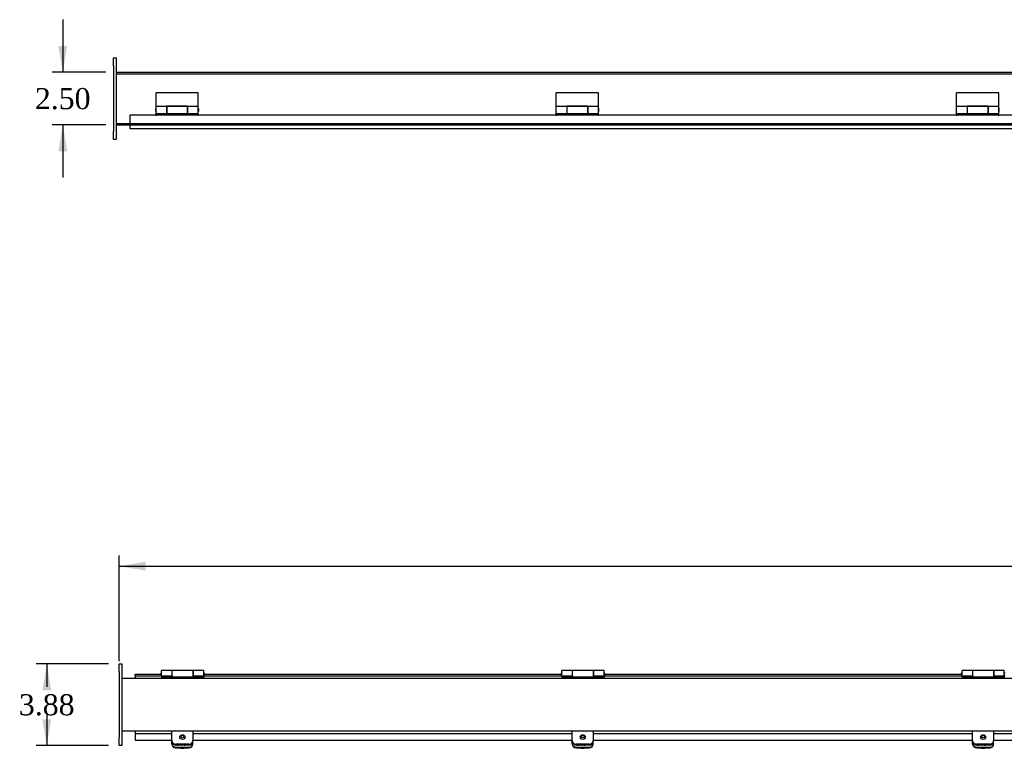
# Model space of a CAD drawing. Header units: inches. Extents: x 2 to 237, y 16 to 158.
# Tile 2 of 10: x 25 to 71, y 88 to 123. Entities that reach past the tile are written whole.
import ezdxf
from ezdxf.enums import TextEntityAlignment as Align
from ezdxf.lldxf.tags import DXFTag

# ---------------------------------------------------------------- set-up
doc = ezdxf.new("R2010")
doc.units = ezdxf.units.IN
doc.header["$MEASUREMENT"] = 0
for name, color, linetype in [('COM40176', 7, 'CONTINUOUS'), ('COM49077', 7, 'CONTINUOUS'), ('COM49084', 7, 'CONTINUOUS'), ('COM52631', 7, 'CONTINUOUS'), ('COM71024', 7, 'CONTINUOUS'), ('DEFAULT', 7, 'CONTINUOUS'), ('GSK11095', 7, 'CONTINUOUS'), ('HNG11000', 7, 'CONTINUOUS'), ('SCS19419', 7, 'CONTINUOUS')]:
    doc.layers.add(name, color=color, linetype=linetype)
doc.styles.add('SEACAD_TIMES_NEW_ROMAN', font='times.ttf')
tags = doc.linetypes.add('HIDDEN2', pattern=[0.1875, 0.125, -0.0625]).pattern_tags.tags
tags[6:7] = [DXFTag(74, 4), DXFTag(75, 0), DXFTag(340, '0'), DXFTag(46, 0.0), DXFTag(50, 0.0), DXFTag(44, 0.0), DXFTag(45, 0.0)]
tags[4:5] = [DXFTag(74, 4), DXFTag(75, 0), DXFTag(340, '0'), DXFTag(46, 0.0), DXFTag(50, 0.0), DXFTag(44, 0.0), DXFTag(45, 0.0)]

# ---------------------------------------------------------------- blocks, each defined once
blk = doc.blocks.new('GDIMGGROUP')
at = {"layer": 'DEFAULT', "linetype": 'Continuous'}
for points in [[(26.46, 121.714), (26.668, 120.464), (26.877, 121.714)], [(26.46, 116.714), (26.877, 116.714), (26.668, 117.964)]]:
    blk.add_hatch(color=136, dxfattribs=at).paths.add_polyline_path(points)
at = {"layer": 'DEFAULT', "color": 136, "linetype": 'Continuous'}
for p, q in [((26.668, 122.964), (26.668, 120.464)), ((28.703, 120.464), (26.168, 120.464)), ((28.703, 117.964), (26.168, 117.964)), ((26.668, 117.964), (26.668, 115.464))]:
    blk.add_line(p, q, dxfattribs=at)
at = {"layer": 'DEFAULT', "color": 136, "linetype": 'Continuous', "style": 'SEACAD_TIMES_NEW_ROMAN'}
blk.add_text('2.50', height=1, dxfattribs=at).set_placement((25.341, 119.714), align=Align.TOP_LEFT)
blk = doc.blocks.new('GDIMGGROUP11')
at = {"layer": 'DEFAULT', "linetype": 'Continuous'}
blk.add_hatch(color=136, dxfattribs=at).paths.add_polyline_path([(30.593, 97.213), (29.343, 97.005), (30.593, 96.797)])
at = {"layer": 'DEFAULT', "color": 136, "linetype": 'Continuous'}
for p, q in [((29.343, 92.485), (29.343, 97.505)), ((29.343, 97.005), (86.908, 97.005))]:
    blk.add_line(p, q, dxfattribs=at)
blk = doc.blocks.new('GDIMGGROUP12')
at = {"layer": 'DEFAULT', "linetype": 'Continuous'}
for points in [[(25.702, 91.11), (26.118, 91.11), (25.91, 92.36)], [(25.702, 89.735), (25.91, 88.485), (26.118, 89.735)]]:
    blk.add_hatch(color=136, dxfattribs=at).paths.add_polyline_path(points)
at = {"layer": 'DEFAULT', "color": 136, "linetype": 'Continuous'}
for p, q in [((28.843, 92.36), (25.41, 92.36)), ((25.91, 92.36), (25.91, 91.272)), ((25.91, 89.922), (25.91, 88.485)), ((28.843, 88.485), (25.41, 88.485))]:
    blk.add_line(p, q, dxfattribs=at)
at = {"layer": 'DEFAULT', "color": 136, "linetype": 'Continuous', "style": 'SEACAD_TIMES_NEW_ROMAN'}
blk.add_text('3.88', height=1, dxfattribs=at).set_placement((24.583, 90.922), align=Align.TOP_LEFT)

msp = doc.modelspace()

# ---------------------------------------------------------------- linework, layer by layer
at = {"layer": 'COM40176', "color": 7, "linetype": 'Continuous'}
for p, q in [((31.843, 88.573), (31.843, 88.679)), ((31.843, 88.549), (31.843, 88.573)), ((32.031, 88.403), (32.655, 88.403)), ((32.031, 88.379), (32.655, 88.379)), ((32.421, 88.502), (32.14, 88.502)), ((32.843, 88.573), (32.843, 88.679)), ((32.843, 88.573), (32.843, 88.549)), ((50.843, 88.573), (50.843, 88.679)), ((50.843, 88.549), (50.843, 88.573)), ((51.031, 88.403), (51.655, 88.403)), ((51.031, 88.379), (51.655, 88.379)), ((51.421, 88.502), (51.14, 88.502)), ((51.843, 88.573), (51.843, 88.679)), ((51.843, 88.573), (51.843, 88.549)), ((69.843, 88.573), (69.843, 88.679)), ((69.843, 88.549), (69.843, 88.573)), ((70.031, 88.403), (70.655, 88.403)), ((70.031, 88.379), (70.655, 88.379)), ((70.421, 88.502), (70.14, 88.502)), ((70.843, 88.573), (70.843, 88.679)), ((70.843, 88.573), (70.843, 88.549))]:
    msp.add_line(p, q, dxfattribs=at)
for centre, major_axis, start_param, end_param in [((32.031, 88.573), (-0.188, 0), 0, 1.570796), ((32.031, 88.549), (0.188, 0), 3.141593, 4.712389), ((32.14, 88.629), (0.14, 0), 4.393647, 4.712389), ((32.421, 88.629), (-0.141, 0), 1.570796, 1.889538), ((32.655, 88.573), (-0.188, 0), 1.570796, 3.141593), ((32.655, 88.549), (0.188, 0), 4.712389, 6.283185), ((51.031, 88.573), (-0.188, 0), 0, 1.570796), ((51.031, 88.549), (0.188, 0), 3.141593, 4.712389), ((51.14, 88.629), (0.14, 0), 4.393647, 4.712389), ((51.421, 88.629), (-0.14, 0), 1.570796, 1.889538), ((51.655, 88.573), (-0.188, 0), 1.570796, 3.141593), ((51.655, 88.549), (0.188, 0), 4.712389, 6.283185), ((70.031, 88.573), (-0.188, 0), 0, 1.570796), ((70.031, 88.549), (0.188, 0), 3.141593, 4.712389), ((70.14, 88.629), (0.14, 0), 4.393647, 4.712389), ((70.421, 88.629), (-0.141, 0), 1.570796, 1.889538), ((70.655, 88.573), (-0.188, 0), 1.570796, 3.141593), ((70.655, 88.549), (0.188, 0), 4.712389, 6.283185)]:
    msp.add_ellipse(centre, major_axis=major_axis, ratio=0.906308, start_param=start_param, end_param=end_param, dxfattribs=at)
at = {"layer": 'COM49077', "color": 7, "linetype": 'Continuous'}
for p, q in [((29.203, 120.464), (87.232, 120.464)), ((29.203, 117.964), (29.844, 117.964)), ((149.218, 91.672), (29.468, 91.672)), ((149.218, 89.172), (29.468, 89.172))]:
    msp.add_line(p, q, dxfattribs=at)
at = {"layer": 'COM49077', "color": 7, "linetype": 'HIDDEN2'}
for p, q in [((29.203, 120.392), (148.953, 120.392)), ((29.203, 118.036), (148.953, 118.036)), ((29.844, 117.964), (148.312, 117.964))]:
    msp.add_line(p, q, dxfattribs=at)
at = {"layer": 'COM49084', "color": 7, "linetype": 'Continuous'}
for p, q in [((29.844, 118.448), (29.844, 117.9)), ((29.844, 118.448), (31.064, 118.448)), ((31.124, 118.448), (33.064, 118.448)), ((33.124, 118.448), (50.059, 118.448)), ((50.119, 118.448), (52.059, 118.448)), ((52.119, 118.448), (69.054, 118.448)), ((69.114, 118.448), (71.054, 118.448)), ((71.114, 118.448), (88.048, 118.448)), ((29.844, 117.9), (29.844, 117.792)), ((29.844, 117.792), (148.312, 117.792)), ((30.109, 91.787), (30.109, 91.859)), ((31.329, 91.859), (30.109, 91.859)), ((31.329, 91.787), (30.109, 91.787)), ((31.334, 91.859), (31.329, 91.859)), ((31.329, 91.859), (31.329, 91.787)), ((31.359, 91.787), (31.329, 91.787)), ((33.389, 91.787), (33.359, 91.787)), ((33.389, 91.859), (33.384, 91.859)), ((33.389, 91.787), (33.389, 91.859)), ((50.324, 91.859), (33.389, 91.859)), ((50.324, 91.787), (33.389, 91.787)), ((50.329, 91.859), (50.324, 91.859)), ((50.324, 91.859), (50.324, 91.787)), ((50.354, 91.787), (50.324, 91.787)), ((52.384, 91.787), (52.354, 91.787)), ((52.384, 91.859), (52.379, 91.859)), ((52.384, 91.787), (52.384, 91.859)), ((69.319, 91.859), (52.384, 91.859)), ((69.319, 91.787), (52.384, 91.787)), ((69.324, 91.859), (69.319, 91.859)), ((69.319, 91.859), (69.319, 91.787)), ((69.349, 91.787), (69.319, 91.787)), ((71.379, 91.787), (71.349, 91.787)), ((30.109, 89.056), (31.843, 89.056)), ((30.109, 89.056), (30.109, 88.922)), ((30.109, 88.922), (30.109, 88.748)), ((32.843, 89.056), (50.843, 89.056)), ((51.843, 89.056), (69.843, 89.056)), ((70.843, 89.056), (88.843, 89.056)), ((30.109, 88.748), (31.843, 88.748)), ((32.843, 88.748), (50.843, 88.748)), ((51.843, 88.748), (69.843, 88.748)), ((70.843, 88.748), (88.843, 88.748))]:
    msp.add_line(p, q, dxfattribs=at)
for centre in [(31.094, 118.448), (33.094, 118.448), (50.089, 118.448), (52.089, 118.448), (69.084, 118.448), (71.084, 118.448)]:
    msp.add_arc(centre, 0.03, 180, 0, dxfattribs=at)
at = {"layer": 'COM52631', "color": 7, "linetype": 'Continuous'}
for p, q in [((31.843, 89.089), (31.843, 89.172)), ((31.843, 88.719), (31.843, 89.089)), ((32.843, 89.172), (32.843, 89.089)), ((32.843, 89.089), (32.843, 88.719)), ((50.843, 89.089), (50.843, 89.172)), ((50.843, 88.719), (50.843, 89.089)), ((51.843, 89.172), (51.843, 89.089)), ((51.843, 89.089), (51.843, 88.719)), ((69.843, 89.089), (69.843, 89.172)), ((69.843, 88.719), (69.843, 89.089)), ((70.843, 89.172), (70.843, 89.089)), ((70.843, 89.089), (70.843, 88.719)), ((31.843, 88.679), (31.843, 88.719)), ((32.655, 88.548), (32.031, 88.548)), ((32.655, 88.508), (32.031, 88.508)), ((32.843, 88.679), (32.843, 88.719)), ((50.843, 88.679), (50.843, 88.719)), ((51.655, 88.548), (51.031, 88.548)), ((51.655, 88.508), (51.031, 88.508)), ((51.843, 88.679), (51.843, 88.719)), ((69.843, 88.679), (69.843, 88.719)), ((70.655, 88.548), (70.031, 88.548)), ((70.655, 88.508), (70.031, 88.508)), ((70.843, 88.679), (70.843, 88.719))]:
    msp.add_line(p, q, dxfattribs=at)
for centre, start_param, end_param in [((32.031, 88.719), 3.141593, 4.712389), ((32.031, 88.679), 3.141593, 4.712389), ((32.655, 88.719), 4.712389, 6.283185), ((32.655, 88.679), 4.712389, 6.283185), ((51.031, 88.719), 3.141593, 4.712389), ((51.031, 88.679), 3.141593, 4.712389), ((51.655, 88.719), 4.712389, 6.283185), ((51.655, 88.679), 4.712389, 6.283185), ((70.031, 88.719), 3.141593, 4.712389), ((70.031, 88.679), 3.141593, 4.712389), ((70.655, 88.719), 4.712389, 6.283185), ((70.655, 88.679), 4.712389, 6.283185)]:
    msp.add_ellipse(centre, major_axis=(0.188, 0), ratio=0.906308, start_param=start_param, end_param=end_param, dxfattribs=at)
at = {"layer": 'COM71024', "color": 7, "linetype": 'Continuous'}
for p, q in [((29.078, 121.151), (29.203, 121.151)), ((29.078, 120.776), (29.078, 121.151)), ((29.203, 121.151), (29.203, 120.776)), ((29.078, 120.776), (29.078, 117.651)), ((29.203, 120.776), (29.203, 117.651)), ((29.078, 117.276), (29.078, 117.651)), ((29.203, 117.651), (29.203, 117.276)), ((29.203, 117.276), (29.078, 117.276)), ((29.343, 91.985), (29.343, 92.36)), ((29.343, 92.36), (29.468, 92.36)), ((29.468, 92.36), (29.468, 91.985)), ((29.343, 91.985), (29.343, 88.86)), ((29.468, 91.985), (29.468, 88.86)), ((29.343, 88.485), (29.343, 88.86)), ((29.468, 88.86), (29.468, 88.485)), ((29.468, 88.485), (29.343, 88.485))]:
    msp.add_line(p, q, dxfattribs=at)
at = {"layer": 'GSK11095', "color": 7, "linetype": 'Continuous'}
for p, q in [((30.109, 91.787), (30.109, 91.787)), ((30.109, 91.787), (30.109, 91.672)), ((30.109, 91.787), (30.109, 91.787)), ((30.109, 89.172), (30.109, 89.056)), ((30.109, 89.056), (30.109, 89.056)), ((30.109, 89.056), (30.109, 89.056))]:
    msp.add_line(p, q, dxfattribs=at)
at = {"layer": 'HNG11000', "color": 7, "linetype": 'Continuous'}
for p, q in [((31.094, 118.845), (31.094, 119.489)), ((33.094, 119.489), (31.094, 119.489)), ((33.094, 118.845), (33.094, 119.489)), ((50.089, 118.845), (50.089, 119.489)), ((52.089, 119.489), (50.089, 119.489)), ((52.089, 118.845), (52.089, 119.489)), ((69.084, 118.845), (69.084, 119.489)), ((71.084, 119.489), (69.084, 119.489)), ((71.084, 118.845), (71.084, 119.489)), ((31.069, 118.717), (31.069, 118.637)), ((31.094, 118.508), (31.094, 118.845)), ((31.594, 118.845), (31.094, 118.845)), ((31.594, 118.854), (31.594, 118.845)), ((32.594, 118.854), (31.594, 118.854)), ((31.594, 118.845), (31.594, 118.508)), ((31.599, 118.767), (31.594, 118.767)), ((31.599, 118.845), (31.599, 118.508)), ((32.589, 118.845), (31.599, 118.845)), ((32.589, 118.845), (32.589, 118.508)), ((32.594, 118.767), (32.589, 118.767)), ((32.594, 118.845), (32.594, 118.854)), ((32.594, 118.508), (32.594, 118.845)), ((33.094, 118.845), (32.594, 118.845)), ((33.094, 118.508), (33.094, 118.845)), ((33.119, 118.637), (33.119, 118.717)), ((50.064, 118.717), (50.064, 118.637)), ((50.089, 118.508), (50.089, 118.845)), ((50.589, 118.845), (50.089, 118.845)), ((50.589, 118.854), (50.589, 118.845)), ((51.589, 118.854), (50.589, 118.854)), ((50.589, 118.845), (50.589, 118.508)), ((50.594, 118.767), (50.589, 118.767)), ((50.594, 118.845), (50.594, 118.508)), ((51.584, 118.845), (50.594, 118.845)), ((51.584, 118.845), (51.584, 118.508)), ((51.589, 118.767), (51.584, 118.767)), ((51.589, 118.845), (51.589, 118.854)), ((51.589, 118.508), (51.589, 118.845)), ((52.089, 118.845), (51.589, 118.845)), ((52.089, 118.508), (52.089, 118.845)), ((52.114, 118.637), (52.114, 118.717)), ((69.059, 118.717), (69.059, 118.637)), ((69.084, 118.508), (69.084, 118.845)), ((69.584, 118.845), (69.084, 118.845)), ((69.584, 118.854), (69.584, 118.845)), ((70.584, 118.854), (69.584, 118.854)), ((69.584, 118.845), (69.584, 118.508)), ((69.589, 118.767), (69.584, 118.767)), ((69.589, 118.845), (69.589, 118.508)), ((70.579, 118.845), (69.589, 118.845)), ((70.579, 118.845), (70.579, 118.508)), ((70.584, 118.767), (70.579, 118.767)), ((70.584, 118.845), (70.584, 118.854)), ((70.584, 118.508), (70.584, 118.845)), ((71.084, 118.845), (70.584, 118.845)), ((71.084, 118.508), (71.084, 118.845)), ((71.109, 118.637), (71.109, 118.717)), ((31.094, 118.508), (31.594, 118.508)), ((31.094, 118.418), (31.094, 118.489)), ((31.094, 118.489), (31.599, 118.489)), ((31.594, 118.587), (31.599, 118.587)), ((31.599, 118.508), (31.599, 118.489)), ((31.599, 118.508), (32.589, 118.508)), ((32.589, 118.587), (32.594, 118.587)), ((32.589, 118.508), (32.589, 118.489)), ((33.094, 118.489), (32.589, 118.489)), ((32.594, 118.508), (33.094, 118.508)), ((33.094, 118.418), (33.094, 118.489)), ((50.089, 118.508), (50.589, 118.508)), ((50.089, 118.418), (50.089, 118.489)), ((50.089, 118.489), (50.594, 118.489)), ((50.589, 118.587), (50.594, 118.587)), ((50.594, 118.508), (50.594, 118.489)), ((50.594, 118.508), (51.584, 118.508)), ((51.584, 118.587), (51.589, 118.587)), ((51.584, 118.508), (51.584, 118.489)), ((52.089, 118.489), (51.584, 118.489)), ((51.589, 118.508), (52.089, 118.508)), ((52.089, 118.418), (52.089, 118.489)), ((69.084, 118.508), (69.584, 118.508)), ((69.084, 118.418), (69.084, 118.489)), ((69.084, 118.489), (69.589, 118.489)), ((69.584, 118.587), (69.589, 118.587)), ((69.589, 118.508), (69.589, 118.489)), ((69.589, 118.508), (70.579, 118.508)), ((70.579, 118.587), (70.584, 118.587)), ((70.579, 118.508), (70.579, 118.489)), ((71.084, 118.489), (70.579, 118.489)), ((70.584, 118.508), (71.084, 118.508)), ((71.084, 118.418), (71.084, 118.489)), ((31.334, 91.841), (31.334, 91.921)), ((31.359, 91.791), (31.359, 92.05)), ((31.859, 92.05), (31.359, 92.05)), ((31.359, 91.791), (31.359, 91.747)), ((31.359, 91.791), (31.859, 91.791)), ((31.359, 91.747), (31.359, 91.672)), ((31.359, 91.747), (33.359, 91.747)), ((31.384, 91.791), (31.864, 91.791)), ((31.859, 91.791), (31.859, 92.05)), ((31.864, 91.971), (31.859, 91.971)), ((31.859, 91.791), (31.859, 91.747)), ((31.859, 91.787), (31.864, 91.787)), ((31.864, 91.747), (31.864, 92.05)), ((32.854, 92.05), (31.864, 92.05)), ((32.854, 91.747), (32.854, 92.05)), ((32.859, 91.971), (32.854, 91.971)), ((32.854, 91.791), (33.334, 91.791)), ((32.859, 91.787), (32.854, 91.787)), ((32.859, 92.05), (32.859, 91.791)), ((33.359, 92.05), (32.859, 92.05)), ((32.859, 91.791), (33.359, 91.791)), ((32.859, 91.747), (32.859, 91.791)), ((33.359, 91.791), (33.359, 92.05)), ((33.359, 91.791), (33.359, 91.747)), ((33.359, 91.747), (33.359, 91.672)), ((33.384, 91.921), (33.384, 91.841)), ((50.329, 91.841), (50.329, 91.921)), ((50.354, 91.791), (50.354, 92.05)), ((50.854, 92.05), (50.354, 92.05)), ((50.354, 91.791), (50.354, 91.747)), ((50.354, 91.791), (50.854, 91.791)), ((50.354, 91.747), (50.354, 91.672)), ((50.354, 91.747), (52.354, 91.747)), ((50.379, 91.791), (50.859, 91.791)), ((50.854, 91.791), (50.854, 92.05)), ((50.859, 91.971), (50.854, 91.971)), ((50.854, 91.791), (50.854, 91.747)), ((50.854, 91.787), (50.859, 91.787)), ((50.859, 91.747), (50.859, 92.05)), ((51.849, 92.05), (50.859, 92.05)), ((51.849, 91.747), (51.849, 92.05)), ((51.854, 91.971), (51.849, 91.971)), ((51.849, 91.791), (52.329, 91.791)), ((51.854, 91.787), (51.849, 91.787)), ((51.854, 92.05), (51.854, 91.791)), ((52.354, 92.05), (51.854, 92.05)), ((51.854, 91.791), (52.354, 91.791)), ((51.854, 91.747), (51.854, 91.791)), ((52.354, 91.791), (52.354, 92.05)), ((52.354, 91.791), (52.354, 91.747)), ((52.354, 91.747), (52.354, 91.672)), ((52.379, 91.921), (52.379, 91.841)), ((69.324, 91.841), (69.324, 91.921)), ((69.349, 91.791), (69.349, 92.05)), ((69.849, 92.05), (69.349, 92.05)), ((69.349, 91.791), (69.349, 91.747)), ((69.349, 91.791), (69.849, 91.791)), ((69.349, 91.747), (69.349, 91.672)), ((69.349, 91.747), (71.349, 91.747)), ((69.374, 91.791), (69.854, 91.791)), ((69.849, 91.791), (69.849, 92.05)), ((69.854, 91.971), (69.849, 91.971)), ((69.849, 91.791), (69.849, 91.747)), ((69.849, 91.787), (69.854, 91.787)), ((69.854, 91.747), (69.854, 92.05)), ((70.844, 92.05), (69.854, 92.05)), ((70.844, 91.747), (70.844, 92.05)), ((70.849, 91.971), (70.844, 91.971)), ((70.844, 91.791), (71.324, 91.791)), ((70.849, 91.787), (70.844, 91.787)), ((70.849, 92.05), (70.849, 91.791)), ((71.349, 92.05), (70.849, 92.05)), ((70.849, 91.791), (71.349, 91.791)), ((70.849, 91.747), (70.849, 91.791)), ((71.349, 91.791), (71.349, 92.05)), ((71.349, 91.791), (71.349, 91.747)), ((71.349, 91.747), (71.349, 91.672))]:
    msp.add_line(p, q, dxfattribs=at)
for centre, start, end in [((31.119, 118.717), 120, 180), ((33.069, 118.717), 0, 60), ((50.114, 118.717), 120, 180), ((52.064, 118.717), 0, 60), ((69.109, 118.717), 120, 180), ((71.059, 118.717), 0, 60), ((31.119, 118.637), 180, 240), ((33.069, 118.637), 300, 0), ((50.114, 118.637), 180, 240), ((52.064, 118.637), 300, 0), ((69.109, 118.637), 180, 240), ((71.059, 118.637), 300, 0), ((31.384, 91.921), 120, 180), ((31.384, 91.841), 180, 240), ((31.384, 91.841), 265.0428, 270), ((33.334, 91.841), 270, 274.9572), ((33.334, 91.921), 0, 60), ((33.334, 91.841), 300, 0), ((50.379, 91.921), 120, 180), ((50.379, 91.841), 180, 240), ((50.379, 91.841), 265.0428, 270), ((52.329, 91.841), 270, 274.9572), ((52.329, 91.921), 0, 60), ((52.329, 91.841), 300, 0), ((69.374, 91.921), 120, 180), ((69.374, 91.841), 180, 240), ((69.374, 91.841), 265.0428, 270), ((71.324, 91.841), 270, 274.9572), ((71.324, 91.921), 0, 60), ((71.324, 91.841), 300, 0)]:
    msp.add_arc(centre, 0.05, start, end, dxfattribs=at)
at = {"layer": 'SCS19419', "color": 7, "linetype": 'Continuous'}
for centre, radius, start, end in [((32.335, 88.586), 0.232, 199.4893, 200.3454), ((32.335, 88.586), 0.232, 243.798, 263.2916), ((32.32, 88.425), 0.0702, 259.9067, 267.1002), ((32.364, 88.426), 0.0719, 272.304, 279.3775), ((32.351, 88.586), 0.232, 275.9621, 295.9707), ((51.335, 88.586), 0.232, 199.4893, 200.3454), ((51.335, 88.586), 0.232, 243.798, 263.2916), ((51.32, 88.425), 0.0702, 259.9067, 267.1002), ((51.364, 88.426), 0.0719, 272.304, 279.3775), ((51.351, 88.586), 0.232, 275.9621, 295.9707), ((70.335, 88.586), 0.232, 199.4893, 200.3454), ((70.335, 88.586), 0.232, 243.798, 263.2916), ((70.32, 88.425), 0.0702, 259.9067, 267.1002), ((70.364, 88.426), 0.0719, 272.304, 279.3775), ((70.351, 88.586), 0.232, 275.9621, 295.9707)]:
    msp.add_arc(centre, radius, start, end, dxfattribs=at)
for centre, major_axis in [((32.343, 88.889), (-0.123, 0)), ((32.343, 88.914), (0.063, 0)), ((51.343, 88.889), (0.123, 0)), ((51.343, 88.914), (-0.063, 0)), ((70.343, 88.889), (0.123, 0)), ((70.343, 88.914), (0.063, 0))]:
    msp.add_ellipse(centre, major_axis=major_axis, ratio=0.906308, dxfattribs=at)
for centre, major_axis, start_param, end_param in [((32.343, 88.605), (-0.123, 0), 1.052464, 1.18416), ((32.343, 88.563), (0.231, 0), 4.597797, 4.814448), ((32.343, 88.605), (-0.123, 0), 1.957433, 2.089128), ((51.343, 88.605), (-0.123, 0), 1.052464, 1.18416), ((51.343, 88.563), (0.231, 0), 4.597797, 4.814448), ((51.343, 88.605), (-0.123, 0), 1.957433, 2.089128), ((70.343, 88.605), (-0.123, 0), 1.052464, 1.18416), ((70.343, 88.563), (0.231, 0), 4.597797, 4.814448), ((70.343, 88.605), (-0.123, 0), 1.957433, 2.089128)]:
    msp.add_ellipse(centre, major_axis=major_axis, ratio=0.906308, start_param=start_param, end_param=end_param, dxfattribs=at)

# ---------------------------------------------------------------- block references
at = {"layer": 'DEFAULT'}
for name in ['GDIMGGROUP', 'GDIMGGROUP11', 'GDIMGGROUP12']:
    msp.add_blockref(name, (0, 0), dxfattribs=at)

doc.saveas('drawing.dxf')
